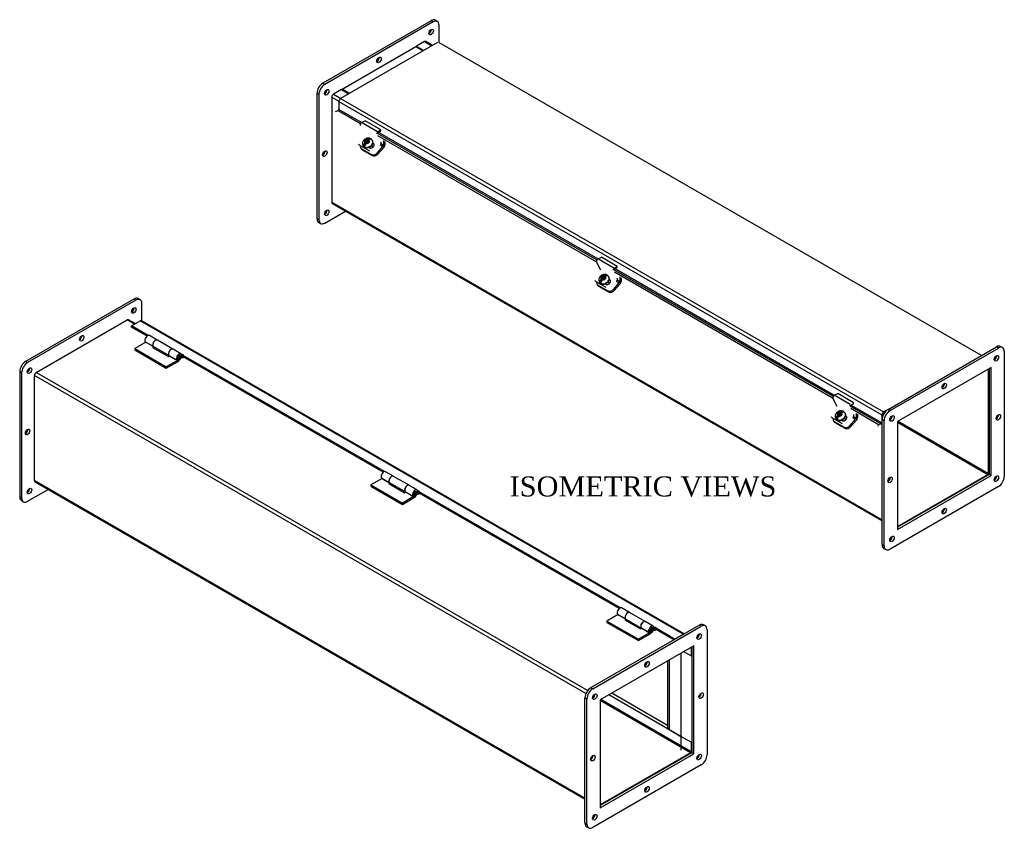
# Model space of a CAD drawing. Header units: inches. Extents: x 4 to 119, y 6 to 79.
# Tile 5 of 5: x 75 to 119, y 43 to 79. Entities that reach past the tile are written whole.
import ezdxf
from ezdxf.enums import TextEntityAlignment as Align

# ---------------------------------------------------------------- set-up
doc = ezdxf.new("R2010")
doc.units = ezdxf.units.IN
doc.header["$MEASUREMENT"] = 0
for name, color, linetype in [('COM40176', 7, 'CONTINUOUS'), ('COM49246', 7, 'CONTINUOUS'), ('COM49247', 7, 'CONTINUOUS'), ('COM50027', 7, 'CONTINUOUS'), ('COM52631', 7, 'CONTINUOUS'), ('COM71025', 7, 'CONTINUOUS'), ('DEFAULT', 7, 'CONTINUOUS'), ('GSK11095', 7, 'CONTINUOUS'), ('HNG11000', 7, 'CONTINUOUS'), ('SCS19419', 7, 'CONTINUOUS')]:
    doc.layers.add(name, color=color, linetype=linetype)
doc.styles.add('SEACAD_TIMES_NEW_ROMAN', font='times.ttf')

msp = doc.modelspace()

# ---------------------------------------------------------------- linework, layer by layer
at = {"layer": 'COM40176', "color": 7, "linetype": 'Continuous'}
for p, q in [((90.114, 74.655), (90.273, 74.731)), ((90.98, 74.322), (90.273, 74.731)), ((90.821, 74.246), (90.114, 74.655)), ((90.817, 74.198), (90.976, 74.274)), ((90.821, 74.246), (90.98, 74.322)), ((90.976, 74.274), (90.98, 74.322)), ((89.976, 73.704), (89.993, 73.672)), ((90.022, 73.658), (90.039, 73.625)), ((90.48, 73.371), (90.039, 73.625)), ((90.432, 73.54), (90.457, 73.525)), ((90.654, 73.694), (90.617, 73.715)), ((90.637, 73.726), (90.622, 73.735)), ((90.654, 73.694), (90.637, 73.726)), ((100.72, 68.531), (100.879, 68.607)), ((101.427, 68.123), (100.72, 68.531)), ((101.587, 68.199), (100.879, 68.607)), ((100.851, 68.033), (100.66, 68.396)), ((101.424, 68.074), (101.583, 68.15)), ((101.427, 68.123), (101.587, 68.199)), ((101.583, 68.15), (101.587, 68.199)), ((101.243, 67.603), (101.228, 67.611)), ((100.583, 67.581), (100.6, 67.548)), ((100.629, 67.534), (100.646, 67.502)), ((101.087, 67.247), (100.646, 67.502)), ((101.039, 67.416), (101.063, 67.402)), ((101.26, 67.57), (101.224, 67.592)), ((101.26, 67.57), (101.243, 67.603)), ((111.327, 62.407), (111.486, 62.483)), ((112.034, 61.999), (111.327, 62.407)), ((112.193, 62.075), (111.486, 62.483)), ((111.458, 61.91), (111.266, 62.273)), ((112.03, 61.951), (112.19, 62.026)), ((112.19, 62.026), (112.193, 62.075)), ((111.189, 61.457), (111.206, 61.425)), ((111.867, 61.447), (111.83, 61.468)), ((111.85, 61.479), (111.835, 61.488)), ((111.867, 61.447), (111.85, 61.479)), ((111.235, 61.41), (111.252, 61.378)), ((111.694, 61.123), (111.252, 61.378)), ((111.645, 61.292), (111.67, 61.278))]:
    msp.add_line(p, q, dxfattribs=at)
for centre, major_axis, ratio, start_param, end_param in [((90.108, 74.582), (-0.043, -0.0745), 0.57735, 3.839724, 5.934119), ((90.815, 74.173), (-0.0145, -0.0251), 0.57735, 3.839724, 5.934119), ((90.16, 73.76), (0.166, 0.088), 0.767256, 3.141593, 3.592107), ((90.547, 73.626), (-0.124, -0.065), 0.767256, 0.450514, 3.592107), ((90.564, 73.594), (-0.124, -0.065), 0.767256, 3.311973, 3.592107), ((90.933, 73.728), (-0.043, -0.0745), 0.57735, 1.22173, 2.792527), ((100.715, 68.458), (-0.043, -0.0745), 0.57735, 3.839724, 5.934119), ((101.422, 68.05), (-0.0145, -0.0251), 0.57735, 3.839724, 5.934119), ((101.54, 67.604), (-0.043, -0.0745), 0.57735, 1.22173, 2.792527), ((100.766, 67.636), (0.166, 0.088), 0.767256, 3.141593, 3.592107), ((101.153, 67.502), (-0.124, -0.065), 0.767256, 0.450514, 3.592107), ((101.17, 67.47), (-0.124, -0.065), 0.767256, 3.311973, 3.592107), ((111.321, 62.334), (-0.043, -0.0745), 0.57735, 3.839724, 5.934119), ((111.373, 61.512), (0.166, 0.088), 0.767256, 3.141593, 3.592107), ((111.76, 61.379), (-0.124, -0.065), 0.767256, 0.450514, 3.592107), ((111.777, 61.346), (-0.124, -0.065), 0.767256, 3.311973, 3.592107), ((112.146, 61.481), (-0.043, -0.0745), 0.57735, 1.22173, 2.792527)]:
    msp.add_ellipse(centre, major_axis=major_axis, ratio=ratio, start_param=start_param, end_param=end_param, dxfattribs=at)
at = {"layer": 'COM49246', "color": 7, "linetype": 'Continuous'}
for p, q in [((92.937, 78.291), (92.571, 78.08)), ((92.937, 78.291), (93.268, 78.1)), ((93.3, 78.118), (92.991, 78.297)), ((92.571, 78.08), (92.903, 77.889)), ((92.571, 78.055), (92.571, 78.08)), ((89.213, 76.141), (88.847, 75.93)), ((89.213, 76.141), (89.544, 75.95)), ((88.771, 75.798), (88.771, 71.075)), ((88.771, 75.798), (89.092, 75.612)), ((88.847, 75.93), (89.179, 75.739)), ((88.771, 71.075), (113.475, 56.812)), ((88.793, 71.026), (113.475, 56.776)), ((75.508, 63.433), (79.598, 65.795)), ((79.919, 65.609), (79.598, 65.795)), ((79.951, 65.628), (79.652, 65.8)), ((75.432, 58.578), (75.432, 63.301)), ((100.18, 49.013), (75.432, 63.301)), ((100.257, 49.145), (75.508, 63.433)), ((118.241, 58.9), (118.241, 63.584)), ((113.896, 61.468), (113.925, 61.451)), ((113.82, 61.336), (113.849, 61.319)), ((114.16, 61.198), (118.216, 58.856)), ((114.185, 61.242), (118.241, 58.9)), ((114.16, 56.515), (118.216, 58.856)), ((100.137, 44.315), (75.432, 58.578)), ((75.454, 58.529), (100.137, 44.278)), ((104.903, 50.704), (104.572, 50.895)), ((104.903, 51.086), (104.903, 50.704)), ((104.903, 50.704), (104.932, 50.721)), ((100.511, 48.821), (100.482, 48.839)), ((100.588, 48.954), (100.558, 48.971)), ((104.877, 46.359), (100.822, 48.701)), ((104.903, 46.404), (100.848, 48.745)), ((104.903, 46.826), (104.442, 47.092)), ((104.903, 46.826), (104.932, 46.842)), ((104.903, 46.826), (104.903, 46.404)), ((104.877, 46.359), (100.822, 44.018))]:
    msp.add_line(p, q, dxfattribs=at)
for centre, major_axis, start_param, end_param in [((92.937, 78.203), (-0.054, -0.0935), 3.141593, 3.926991), ((88.847, 75.842), (0.054, 0.0935), 0.785398, 2.356194), ((88.847, 71.119), (0.054, 0.0935), 2.356194, 3.141593), ((79.598, 65.706), (-0.054, -0.0935), 3.141593, 3.926991), ((75.508, 63.345), (-0.054, -0.0935), 3.926991, 5.497787), ((118.216, 58.886), (-0.018, -0.0312), 0.785398, 2.356194), ((75.508, 58.622), (0.054, 0.0935), 2.356194, 3.141593), ((104.877, 46.389), (0.018, 0.0312), 3.926991, 5.497787)]:
    msp.add_ellipse(centre, major_axis=major_axis, ratio=0.57735, start_param=start_param, end_param=end_param, dxfattribs=at)
at = {"layer": 'COM49247', "color": 7, "linetype": 'Continuous'}
for p, q in [((93.523, 78.247), (89.168, 75.732)), ((117.927, 64.193), (93.577, 78.252)), ((89.091, 75.6), (89.091, 75.241)), ((89.091, 75.6), (113.464, 61.528)), ((89.168, 75.732), (113.54, 61.661)), ((88.937, 75.159), (89.06, 75.194)), ((89.06, 75.194), (90.068, 74.612)), ((90.11, 74.653), (89.091, 75.241)), ((90.804, 74.187), (100.675, 68.488)), ((100.664, 68.388), (90.848, 74.055)), ((100.717, 68.529), (90.861, 74.219)), ((101.411, 68.063), (111.282, 62.364)), ((111.323, 62.405), (101.468, 68.095)), ((111.271, 62.264), (101.455, 67.931)), ((79.786, 65.532), (80.173, 65.756)), ((79.786, 65.474), (79.786, 65.532)), ((80.539, 65.098), (79.786, 65.532)), ((80.486, 65.069), (79.786, 65.474)), ((104.546, 51.685), (80.173, 65.756)), ((104.589, 51.696), (80.227, 65.762)), ((82.063, 64.218), (82.037, 64.233)), ((82.063, 64.159), (82.039, 64.173)), ((82.063, 64.218), (82.063, 64.159)), ((82.105, 64.135), (82.105, 64.193)), ((91.134, 58.98), (82.105, 64.193)), ((91.081, 58.952), (82.105, 64.135)), ((112.017, 61.939), (113.432, 61.123)), ((113.464, 61.169), (112.074, 61.972)), ((113.309, 61.087), (112.061, 61.808)), ((113.464, 61.528), (113.464, 61.169)), ((113.515, 61.558), (113.515, 61.502)), ((113.74, 61.776), (113.54, 61.661)), ((113.584, 61.627), (113.54, 61.602)), ((113.297, 61.023), (113.309, 61.087)), ((113.432, 61.123), (113.309, 61.087)), ((92.658, 58.101), (92.632, 58.116)), ((92.658, 58.042), (92.634, 58.055)), ((92.658, 58.101), (92.658, 58.042)), ((92.7, 58.017), (92.7, 58.076)), ((101.73, 52.863), (92.7, 58.076)), ((101.676, 52.835), (92.7, 58.017)), ((103.253, 51.984), (103.228, 51.998)), ((103.253, 51.925), (103.23, 51.938)), ((103.253, 51.984), (103.253, 51.925)), ((104.158, 51.461), (103.296, 51.959)), ((103.296, 51.9), (103.296, 51.959)), ((104.119, 51.425), (103.296, 51.9)), ((104.158, 51.461), (104.546, 51.685)), ((104.158, 51.447), (104.158, 51.461))]:
    msp.add_line(p, q, dxfattribs=at)
for centre, major_axis, start_param, end_param in [((89.168, 75.644), (0.054, 0.0935), 0.785398, 2.356194), ((89.066, 75.226), (0.018, 0.0312), 3.682645, 5.497787), ((80.173, 65.668), (-0.054, -0.0935), 3.141593, 3.926991), ((82.084, 64.206), (-0.03, 0), 2.356194, 5.497787), ((82.084, 64.147), (-0.03, 0), 3.926991, 5.497787), ((113.54, 61.573), (0.054, 0.0935), 0.785398, 2.356194), ((113.54, 61.573), (0.018, 0.0312), 0.785398, 2.356194), ((113.438, 61.155), (0.018, 0.0312), 3.682645, 5.497787), ((92.679, 58.088), (-0.03, 0), 2.356194, 5.497787), ((92.679, 58.03), (-0.03, 0), 3.926991, 5.497787), ((103.274, 51.971), (-0.03, 0), 2.356194, 5.497787), ((103.274, 51.913), (-0.03, 0), 3.926991, 5.497787), ((104.546, 51.597), (-0.054, -0.0935), 3.365685, 3.926991)]:
    msp.add_ellipse(centre, major_axis=major_axis, ratio=0.57735, start_param=start_param, end_param=end_param, dxfattribs=at)
at = {"layer": 'COM50027', "color": 7, "linetype": 'Continuous'}
for p, q in [((89.234, 76.154), (92.549, 78.068)), ((92.549, 78.068), (92.881, 77.876)), ((89.566, 75.962), (89.234, 76.154)), ((89.234, 76.154), (89.234, 76.128)), ((103.842, 50.474), (103.842, 47.463)), ((103.842, 47.463), (103.908, 47.425))]:
    msp.add_line(p, q, dxfattribs=at)
at = {"layer": 'COM52631', "color": 7, "linetype": 'Continuous'}
for p, q in [((91.09, 73.844), (91.09, 73.625)), ((91.157, 73.805), (91.157, 73.664)), ((90.068, 73.53), (90.096, 73.476)), ((90.114, 73.483), (90.555, 73.229)), ((90.114, 73.483), (90.142, 73.43)), ((90.142, 73.43), (90.583, 73.175)), ((90.808, 73.286), (91.07, 73.579)), ((90.837, 73.232), (91.099, 73.525)), ((90.937, 73.655), (91.07, 73.579)), ((91.09, 73.625), (90.97, 73.694)), ((90.555, 73.229), (90.583, 73.175)), ((90.808, 73.286), (90.837, 73.232)), ((101.696, 67.721), (101.696, 67.502)), ((101.764, 67.682), (101.764, 67.54)), ((100.675, 67.407), (100.703, 67.353)), ((100.72, 67.36), (101.162, 67.105)), ((100.72, 67.36), (100.749, 67.306)), ((100.749, 67.306), (101.19, 67.051)), ((101.415, 67.163), (101.677, 67.455)), ((101.415, 67.163), (101.443, 67.109)), ((101.443, 67.109), (101.705, 67.401)), ((101.544, 67.532), (101.677, 67.455)), ((101.696, 67.502), (101.577, 67.571)), ((101.162, 67.105), (101.19, 67.051)), ((112.303, 61.378), (112.184, 61.447)), ((112.303, 61.597), (112.303, 61.378)), ((112.37, 61.558), (112.37, 61.417)), ((111.281, 61.283), (111.31, 61.229)), ((111.327, 61.236), (111.768, 60.981)), ((111.327, 61.236), (111.355, 61.182)), ((111.355, 61.182), (111.797, 60.927)), ((111.768, 60.981), (111.797, 60.927)), ((112.022, 61.039), (112.283, 61.331)), ((112.022, 61.039), (112.05, 60.985)), ((112.05, 60.985), (112.312, 61.277)), ((112.15, 61.408), (112.283, 61.331))]:
    msp.add_line(p, q, dxfattribs=at)
for centre, major_axis, ratio, start_param, end_param in [((90.234, 73.618), (0.166, 0.088), 0.767256, 2.563482, 3.592107), ((90.263, 73.564), (0.166, 0.088), 0.767256, 3.141593, 3.592107), ((91.056, 73.606), (-0.024, -0.0416), 0.57735, 1.22173, 2.356194), ((91.056, 73.606), (-0.072, -0.124), 0.57735, 1.22173, 2.356194), ((90.675, 73.363), (-0.166, -0.088), 0.767256, 0.450514, 2.021311), ((90.704, 73.309), (-0.166, -0.088), 0.767256, 0.450514, 2.021311), ((100.841, 67.494), (0.166, 0.088), 0.767256, 2.563482, 3.592107), ((100.869, 67.44), (0.166, 0.088), 0.767256, 3.141593, 3.592107), ((101.282, 67.239), (-0.166, -0.088), 0.767256, 0.450514, 2.021311), ((101.663, 67.482), (-0.024, -0.0416), 0.57735, 1.22173, 2.356194), ((101.663, 67.482), (-0.072, -0.124), 0.57735, 1.22173, 2.356194), ((101.31, 67.185), (-0.166, -0.088), 0.767256, 0.450514, 2.021311), ((111.447, 61.37), (0.166, 0.088), 0.767256, 2.563482, 3.592107), ((111.476, 61.316), (0.166, 0.088), 0.767256, 3.141593, 3.592107), ((111.889, 61.116), (-0.166, -0.088), 0.767256, 0.450514, 2.021311), ((111.917, 61.062), (-0.166, -0.088), 0.767256, 0.450514, 2.021311), ((112.269, 61.358), (-0.024, -0.0416), 0.57735, 1.22173, 2.356194), ((112.269, 61.358), (-0.072, -0.124), 0.57735, 1.22173, 2.356194)]:
    msp.add_ellipse(centre, major_axis=major_axis, ratio=ratio, start_param=start_param, end_param=end_param, dxfattribs=at)
at = {"layer": 'COM71025', "color": 7, "linetype": 'Continuous'}
for p, q in [((93.234, 79.229), (88.372, 76.422)), ((93.322, 79.178), (88.461, 76.371)), ((93.322, 79.178), (93.234, 79.229)), ((93.51, 79.196), (93.421, 79.247)), ((93.587, 78.246), (93.587, 79.025)), ((92.991, 78.297), (92.99, 78.297)), ((92.991, 78.297), (92.991, 78.297)), ((88.372, 76.422), (88.461, 76.371)), ((88.107, 75.963), (88.107, 70.349)), ((88.196, 75.912), (88.107, 75.963)), ((88.196, 75.912), (88.196, 70.298)), ((88.793, 75.874), (88.792, 75.873)), ((88.792, 75.873), (88.792, 75.872)), ((88.792, 71.026), (88.792, 71.026)), ((88.792, 71.026), (88.793, 71.026)), ((88.107, 70.349), (88.196, 70.298)), ((88.461, 70.145), (89.389, 70.681)), ((88.185, 70.178), (88.273, 70.127)), ((79.896, 66.731), (75.035, 63.925)), ((79.984, 66.68), (79.896, 66.731)), ((80.172, 66.699), (80.083, 66.75)), ((79.984, 66.68), (75.123, 63.874)), ((80.25, 65.749), (80.25, 66.527)), ((79.653, 65.8), (79.653, 65.8)), ((79.653, 65.8), (79.653, 65.8)), ((113.74, 61.776), (118.601, 64.583)), ((113.828, 61.725), (118.69, 64.532)), ((118.69, 64.532), (118.601, 64.583)), ((118.877, 64.55), (118.789, 64.601)), ((118.955, 64.379), (118.955, 58.765)), ((75.035, 63.925), (75.123, 63.874)), ((118.358, 63.651), (114.16, 61.227)), ((118.358, 58.804), (118.358, 63.651)), ((74.769, 63.465), (74.769, 57.852)), ((74.858, 63.414), (74.769, 63.465)), ((74.858, 63.414), (74.858, 57.801)), ((118.27, 63.6), (118.27, 58.855)), ((113.74, 61.776), (113.828, 61.725)), ((113.475, 55.703), (113.475, 61.317)), ((113.563, 61.266), (113.475, 61.317)), ((113.563, 55.652), (113.563, 61.266)), ((114.16, 61.227), (114.16, 56.38)), ((118.27, 58.855), (114.16, 56.482)), ((114.16, 56.38), (118.358, 58.804)), ((118.358, 58.804), (118.27, 58.855)), ((75.455, 58.529), (75.455, 58.529)), ((75.455, 58.529), (75.455, 58.529)), ((75.123, 57.648), (76.052, 58.184)), ((118.69, 58.306), (113.828, 55.499)), ((74.769, 57.852), (74.858, 57.801)), ((74.847, 57.68), (74.935, 57.629)), ((113.475, 55.703), (113.563, 55.652)), ((113.552, 55.532), (113.641, 55.481)), ((100.402, 49.279), (105.263, 52.086)), ((100.49, 49.228), (105.352, 52.035)), ((105.352, 52.035), (105.263, 52.086)), ((105.539, 52.053), (105.451, 52.104)), ((105.617, 51.881), (105.617, 46.268)), ((105.02, 51.154), (100.822, 48.73)), ((104.932, 51.103), (104.932, 46.357)), ((105.02, 46.306), (105.02, 51.154)), ((100.402, 49.279), (100.49, 49.228)), ((100.137, 43.206), (100.137, 48.82)), ((100.225, 48.769), (100.137, 48.82)), ((100.225, 43.155), (100.225, 48.769)), ((100.822, 48.73), (100.822, 43.883)), ((104.932, 46.357), (100.822, 43.985)), ((100.822, 43.883), (105.02, 46.306)), ((105.02, 46.306), (104.932, 46.357)), ((105.352, 45.809), (100.49, 43.002)), ((100.137, 43.206), (100.225, 43.155)), ((100.215, 43.034), (100.303, 42.983))]:
    msp.add_line(p, q, dxfattribs=at)
for centre, major_axis, start_param, end_param in [((93.234, 78.922), (-0.188, -0.325), 3.141593, 3.926991), ((93.322, 78.871), (-0.188, -0.325), 2.356194, 3.926991), ((93.145, 78.769), (-0.07, -0.122), 0.680393, 2.4612), ((90.803, 77.519), (-0.07, -0.122), 0.680393, 2.4612), ((88.372, 76.116), (-0.188, -0.325), 3.926991, 5.497787), ((88.461, 76.065), (0.188, 0.325), 0.785398, 2.356194), ((88.461, 76.065), (-0.07, -0.122), 0.680393, 2.4612), ((88.372, 73.309), (-0.07, -0.122), 0.680393, 2.4612), ((88.461, 70.655), (-0.07, -0.122), 0.680393, 2.4612), ((88.372, 70.502), (0.188, 0.325), 2.356194, 3.141593), ((88.461, 70.451), (0.187, 0.325), 2.356194, 3.926991), ((79.896, 66.425), (-0.188, -0.325), 3.141593, 3.926991), ((79.984, 66.374), (-0.188, -0.325), 2.356194, 3.926991), ((79.808, 66.272), (-0.07, -0.122), 0.680393, 2.4612), ((77.465, 65.022), (-0.07, -0.122), 0.680393, 2.4612), ((118.601, 64.277), (-0.188, -0.325), 3.141593, 3.926991), ((118.69, 64.226), (-0.187, -0.325), 2.356194, 3.926991), ((118.513, 64.123), (0.07, 0.122), 3.821986, 5.602792), ((75.035, 63.619), (-0.188, -0.325), 3.926991, 5.497787), ((75.123, 63.568), (0.188, 0.325), 0.785398, 2.356194), ((75.123, 63.568), (-0.07, -0.122), 0.680393, 2.4612), ((116.171, 62.873), (0.07, 0.122), 3.821986, 5.602792), ((113.74, 61.47), (-0.188, -0.325), 3.926991, 5.497787), ((113.828, 61.419), (0.188, 0.325), 0.785398, 2.356194), ((113.828, 61.419), (0.07, 0.122), 3.821986, 5.602792), ((118.601, 61.47), (0.07, 0.122), 3.821986, 5.602792), ((75.035, 60.812), (-0.07, -0.122), 0.680393, 2.4612), ((118.513, 58.714), (0.07, 0.122), 3.821986, 5.602792), ((113.74, 58.663), (0.07, 0.122), 3.821986, 5.602792), ((118.69, 58.612), (-0.188, -0.325), 0.785398, 2.356194), ((75.123, 58.158), (-0.07, -0.122), 0.680393, 2.4612), ((75.035, 58.005), (0.187, 0.325), 2.356194, 3.141593), ((75.123, 57.954), (0.188, 0.325), 2.356194, 3.926991), ((116.171, 57.26), (0.07, 0.122), 3.821986, 5.602792), ((113.74, 55.856), (0.187, 0.325), 2.356194, 3.141593), ((113.828, 56.01), (0.07, 0.122), 3.821986, 5.602792), ((113.828, 55.805), (0.187, 0.325), 2.356194, 3.926991), ((105.263, 51.779), (-0.187, -0.325), 3.141593, 3.926991), ((105.352, 51.728), (-0.188, -0.325), 2.356194, 3.926991), ((105.175, 51.626), (0.07, 0.122), 3.821986, 5.602792), ((102.833, 50.376), (0.07, 0.122), 3.821986, 5.602792), ((100.402, 48.973), (-0.188, -0.325), 3.926991, 5.497787), ((100.49, 48.922), (0.188, 0.325), 0.785398, 2.356194), ((100.49, 48.922), (0.07, 0.122), 3.821986, 5.602792), ((105.263, 48.973), (0.07, 0.122), 3.821986, 5.602792), ((100.402, 46.166), (0.07, 0.122), 3.821986, 5.602792), ((105.175, 46.217), (0.07, 0.122), 3.821986, 5.602792), ((105.352, 46.115), (-0.188, -0.325), 0.785398, 2.356194), ((102.833, 44.763), (0.07, 0.122), 3.821986, 5.602792), ((100.49, 43.512), (0.07, 0.122), 3.821986, 5.602792), ((100.402, 43.359), (0.188, 0.325), 2.356194, 3.141593), ((100.49, 43.308), (0.187, 0.325), 2.356194, 3.926991)]:
    msp.add_ellipse(centre, major_axis=major_axis, ratio=0.57735, start_param=start_param, end_param=end_param, dxfattribs=at)
for centre, major_axis in [((93.234, 78.718), (0.07, 0.122)), ((90.892, 77.468), (0.07, 0.122)), ((88.549, 76.014), (0.07, 0.122)), ((88.461, 73.258), (0.07, 0.122)), ((88.549, 70.604), (0.07, 0.122)), ((79.896, 66.221), (0.07, 0.122)), ((77.554, 64.971), (0.07, 0.122)), ((118.601, 64.072), (-0.07, -0.122)), ((75.211, 63.517), (0.07, 0.122)), ((116.259, 62.822), (-0.07, -0.122)), ((113.917, 61.368), (-0.07, -0.122)), ((118.69, 61.419), (-0.07, -0.122)), ((75.123, 60.761), (0.07, 0.122)), ((118.601, 58.663), (-0.07, -0.122)), ((113.828, 58.612), (-0.07, -0.122)), ((75.211, 58.107), (0.07, 0.122)), ((116.259, 57.209), (-0.07, -0.122)), ((113.917, 55.959), (-0.07, -0.122)), ((105.263, 51.575), (-0.07, -0.122)), ((102.921, 50.325), (-0.07, -0.122)), ((105.352, 48.922), (-0.07, -0.122)), ((100.579, 48.871), (-0.07, -0.122)), ((100.49, 46.115), (-0.07, -0.122)), ((105.263, 46.166), (-0.07, -0.122)), ((102.921, 44.712), (-0.07, -0.122)), ((100.579, 43.461), (-0.07, -0.122))]:
    msp.add_ellipse(centre, major_axis=major_axis, ratio=0.57735, dxfattribs=at)
at = {"layer": 'GSK11095', "color": 7, "linetype": 'Continuous'}
for p, q in [((113.515, 61.587), (113.584, 61.627)), ((113.515, 61.502), (113.515, 61.587)), ((104.439, 50.818), (104.439, 47.09)), ((103.908, 50.512), (103.908, 47.396)), ((104.439, 47.089), (101.209, 48.953)), ((103.842, 47.586), (101.341, 49.03)), ((103.908, 47.396), (104.439, 47.09)), ((103.908, 47.396), (103.908, 47.396)), ((104.465, 47.104), (104.439, 47.089)), ((104.439, 47.09), (104.464, 47.104)), ((104.439, 47.09), (104.439, 47.09)), ((104.439, 47.089), (104.439, 46.476)), ((104.439, 47.089), (104.439, 47.089))]:
    msp.add_line(p, q, dxfattribs=at)
at = {"layer": 'HNG11000', "color": 7, "linetype": 'Continuous'}
for p, q in [((80.946, 64.888), (80.592, 65.093)), ((80.435, 64.795), (79.933, 64.505)), ((80.407, 64.815), (80.76, 64.611)), ((80.435, 64.795), (80.771, 64.601)), ((80.787, 64.59), (80.736, 64.56)), ((80.736, 64.56), (81.443, 64.152)), ((80.76, 64.611), (80.761, 64.612)), ((80.78, 64.594), (81.48, 64.19)), ((81.649, 64.482), (80.949, 64.886)), ((79.933, 64.505), (79.933, 64.444)), ((79.933, 64.505), (81.347, 63.689)), ((79.933, 64.444), (81.347, 63.627)), ((81.443, 64.152), (81.496, 64.182)), ((81.467, 64.202), (81.821, 63.998)), ((81.496, 64.182), (81.849, 63.978)), ((82.006, 64.276), (81.653, 64.48)), ((82.055, 64.069), (82.013, 64.093)), ((82.055, 64.13), (82.033, 64.143)), ((82.105, 64.159), (82.055, 64.13)), ((82.055, 64.13), (82.055, 64.069)), ((82.137, 64.116), (82.055, 64.069)), ((81.849, 63.978), (81.347, 63.689)), ((81.347, 63.627), (81.849, 63.917)), ((81.347, 63.689), (81.347, 63.627)), ((81.821, 63.998), (81.866, 64.057)), ((91.541, 58.771), (91.187, 58.975)), ((92.244, 58.365), (91.544, 58.769)), ((91.03, 58.678), (90.529, 58.388)), ((90.529, 58.388), (90.529, 58.327)), ((90.529, 58.388), (91.943, 57.571)), ((90.529, 58.327), (91.943, 57.51)), ((91.002, 58.698), (91.355, 58.493)), ((91.03, 58.678), (91.367, 58.483)), ((91.383, 58.473), (91.331, 58.443)), ((91.331, 58.443), (92.038, 58.035)), ((91.355, 58.493), (91.356, 58.495)), ((91.376, 58.477), (92.076, 58.073)), ((92.601, 58.159), (92.248, 58.363)), ((92.038, 58.035), (92.091, 58.065)), ((92.063, 58.085), (92.416, 57.881)), ((92.091, 58.065), (92.444, 57.861)), ((92.416, 57.881), (92.461, 57.94)), ((92.65, 57.952), (92.608, 57.976)), ((92.65, 58.013), (92.628, 58.026)), ((92.7, 58.042), (92.65, 58.013)), ((92.65, 58.013), (92.65, 57.952)), ((92.732, 57.999), (92.65, 57.952)), ((92.444, 57.861), (91.943, 57.571)), ((91.943, 57.51), (92.444, 57.8)), ((91.943, 57.571), (91.943, 57.51)), ((102.136, 52.654), (101.783, 52.858)), ((102.84, 52.248), (102.14, 52.652)), ((101.625, 52.56), (101.124, 52.271)), ((101.124, 52.271), (101.124, 52.21)), ((101.124, 52.271), (102.538, 51.454)), ((101.124, 52.21), (102.538, 51.393)), ((101.597, 52.58), (101.951, 52.376)), ((101.625, 52.56), (101.962, 52.366)), ((101.978, 52.356), (101.926, 52.326)), ((101.926, 52.326), (102.634, 51.918)), ((101.951, 52.376), (101.952, 52.378)), ((101.971, 52.36), (102.671, 51.956)), ((103.197, 52.042), (102.843, 52.246)), ((103.04, 51.744), (102.538, 51.454)), ((102.634, 51.918), (102.686, 51.948)), ((102.658, 51.968), (103.011, 51.764)), ((102.686, 51.948), (103.04, 51.744)), ((103.011, 51.764), (103.056, 51.822)), ((103.245, 51.835), (103.203, 51.859)), ((103.245, 51.896), (103.223, 51.909)), ((103.296, 51.925), (103.245, 51.896)), ((103.245, 51.896), (103.245, 51.835)), ((103.327, 51.882), (103.245, 51.835)), ((102.538, 51.393), (103.04, 51.683)), ((102.538, 51.454), (102.538, 51.393))]:
    msp.add_line(p, q, dxfattribs=at)
for centre in [(81.915, 64.159), (92.511, 58.042), (103.106, 51.925)]:
    msp.add_arc(centre, 0.0673, 357.4731, 59.4972, dxfattribs=at)
for centre, major_axis, start_param, end_param in [((80.508, 64.946), (-0.084, -0.146), 3.141593, 6.059014), ((80.861, 64.742), (-0.084, -0.146), 3.120679, 6.059014), ((80.865, 64.74), (0.084, 0.146), 0, 3.141593), ((80.788, 64.79), (-0.16, -0.276), 0.785398, 0.995157), ((81.568, 64.334), (-0.084, -0.146), 3.141593, 6.059014), ((81.565, 64.336), (0.084, 0.146), -0.020953, 3.327333), ((81.922, 64.13), (-0.084, -0.146), 1.550479, 6.059014), ((81.922, 64.13), (-0.0469, -0.0812), 1.551176, 6.059014), ((81.849, 64.178), (-0.122, -0.212), 0.785398, 1.54262), ((81.849, 64.178), (-0.16, -0.276), 0.785398, 1.544273), ((91.103, 58.829), (-0.084, -0.146), 3.141593, 6.059014), ((91.456, 58.625), (-0.084, -0.146), 3.120639, 6.059014), ((91.46, 58.623), (0.084, 0.146), 0, 3.141593), ((91.384, 58.673), (-0.16, -0.276), 0.785398, 0.995157), ((92.164, 58.217), (-0.084, -0.146), 3.141593, 6.059014), ((92.16, 58.219), (0.084, 0.146), -0.020955, 3.327333), ((92.517, 58.013), (-0.084, -0.146), 1.550479, 6.059014), ((92.517, 58.013), (-0.0469, -0.0812), 1.551176, 6.059014), ((92.444, 58.061), (-0.122, -0.212), 0.785398, 1.54262), ((92.444, 58.061), (-0.16, -0.276), 0.785398, 1.544273), ((101.698, 52.712), (-0.084, -0.146), 3.141593, 6.059014), ((102.052, 52.508), (-0.084, -0.146), 3.12064, 6.059014), ((102.055, 52.506), (0.084, 0.146), 0, 3.141593), ((101.979, 52.556), (-0.16, -0.276), 0.785398, 0.995157), ((102.759, 52.1), (-0.084, -0.146), 3.141593, 6.059014), ((102.755, 52.102), (0.084, 0.146), -0.020953, 3.327333), ((103.112, 51.896), (-0.084, -0.146), 1.550479, 6.059014), ((103.112, 51.896), (-0.0469, -0.0812), 1.551176, 6.059014), ((103.04, 51.943), (-0.122, -0.212), 0.785398, 1.54262), ((103.04, 51.943), (-0.16, -0.276), 0.785398, 1.544273)]:
    msp.add_ellipse(centre, major_axis=major_axis, ratio=0.57735, start_param=start_param, end_param=end_param, dxfattribs=at)
for centre in [(81.939, 64.12), (92.535, 58.003), (103.13, 51.885)]:
    msp.add_ellipse(centre, major_axis=(-0.02, -0.0346), ratio=0.57735, dxfattribs=at)
for points in [[(81.86, 64.063), (81.865, 64.06), (81.876, 64.054), (81.897, 64.053), (81.92, 64.058), (81.943, 64.072), (81.964, 64.095), (81.979, 64.125), (81.981, 64.145), (81.982, 64.156)], [(92.455, 57.946), (92.46, 57.943), (92.471, 57.937), (92.493, 57.936), (92.515, 57.941), (92.538, 57.955), (92.559, 57.977), (92.574, 58.008), (92.577, 58.028), (92.578, 58.039)], [(103.05, 51.829), (103.055, 51.826), (103.066, 51.82), (103.088, 51.818), (103.111, 51.824), (103.133, 51.838), (103.154, 51.86), (103.17, 51.891), (103.172, 51.911), (103.173, 51.922)]]:
    msp.add_open_spline(points, degree=3, knots=[0, 0, 0, 0, 0.088627, 0.216455, 0.341619, 0.481128, 0.647404, 0.830618, 1, 1, 1, 1], dxfattribs=at)
at = {"layer": 'SCS19419', "color": 7, "linetype": 'Continuous'}
for p, q in [((90.241, 73.834), (90.247, 73.83)), ((90.247, 73.83), (90.287, 73.807)), ((90.308, 73.841), (90.281, 73.811)), ((90.292, 73.88), (90.286, 73.884)), ((90.308, 73.841), (90.286, 73.884)), ((90.287, 73.807), (90.306, 73.77)), ((90.288, 73.779), (90.287, 73.807)), ((90.332, 73.857), (90.292, 73.88)), ((90.338, 73.815), (90.306, 73.779)), ((90.355, 73.814), (90.308, 73.841)), ((90.332, 73.857), (90.365, 73.865)), ((90.351, 73.82), (90.332, 73.857)), ((90.374, 73.794), (90.338, 73.815)), ((90.352, 73.789), (90.338, 73.815)), ((90.385, 73.828), (90.351, 73.82)), ((90.401, 73.904), (90.365, 73.865)), ((90.365, 73.865), (90.385, 73.828)), ((90.406, 73.83), (90.374, 73.794)), ((90.387, 73.769), (90.374, 73.794)), ((90.385, 73.828), (90.49, 73.945)), ((90.387, 73.769), (90.419, 73.804)), ((90.504, 73.94), (90.395, 73.818)), ((90.415, 73.824), (90.406, 73.83)), ((90.416, 73.81), (90.406, 73.83)), ((90.409, 73.774), (90.425, 73.792)), ((90.415, 73.836), (90.45, 73.875)), ((90.415, 73.836), (90.416, 73.808)), ((90.454, 73.787), (90.416, 73.808)), ((90.416, 73.808), (90.436, 73.771)), ((90.608, 73.835), (90.599, 73.852)), ((90.174, 73.628), (90.183, 73.611)), ((90.203, 73.625), (90.308, 73.742)), ((90.318, 73.732), (90.209, 73.611)), ((90.244, 73.591), (90.253, 73.6)), ((90.288, 73.779), (90.253, 73.74)), ((90.308, 73.742), (90.288, 73.779)), ((90.303, 73.712), (90.338, 73.751)), ((90.306, 73.779), (90.342, 73.759)), ((90.306, 73.77), (90.308, 73.742)), ((90.342, 73.759), (90.31, 73.723)), ((90.31, 73.723), (90.312, 73.721)), ((90.33, 73.765), (90.352, 73.789)), ((90.372, 73.758), (90.338, 73.751)), ((90.345, 73.752), (90.342, 73.759)), ((90.352, 73.789), (90.387, 73.769)), ((90.372, 73.758), (90.409, 73.736)), ((90.444, 73.753), (90.409, 73.774)), ((90.423, 73.748), (90.409, 73.774)), ((90.409, 73.736), (90.418, 73.731)), ((90.463, 73.781), (90.454, 73.787)), ((90.626, 73.549), (90.578, 73.641)), ((100.809, 67.501), (100.914, 67.619)), ((100.924, 67.609), (100.816, 67.487)), ((100.847, 67.71), (100.854, 67.706)), ((100.854, 67.706), (100.893, 67.683)), ((100.895, 67.655), (100.86, 67.616)), ((100.915, 67.718), (100.887, 67.687)), ((100.898, 67.756), (100.892, 67.76)), ((100.915, 67.718), (100.892, 67.76)), ((100.893, 67.683), (100.913, 67.647)), ((100.895, 67.655), (100.893, 67.683)), ((100.914, 67.619), (100.895, 67.655)), ((100.938, 67.734), (100.898, 67.756)), ((100.91, 67.588), (100.944, 67.627)), ((100.945, 67.691), (100.913, 67.655)), ((100.913, 67.655), (100.948, 67.635)), ((100.913, 67.647), (100.914, 67.619)), ((100.962, 67.69), (100.915, 67.718)), ((100.948, 67.635), (100.916, 67.599)), ((100.937, 67.641), (100.958, 67.665)), ((100.938, 67.734), (100.972, 67.741)), ((100.958, 67.697), (100.938, 67.734)), ((100.978, 67.635), (100.944, 67.627)), ((100.98, 67.671), (100.945, 67.691)), ((100.958, 67.665), (100.945, 67.691)), ((100.952, 67.628), (100.948, 67.635)), ((100.991, 67.704), (100.958, 67.697)), ((100.958, 67.665), (100.994, 67.645)), ((101.007, 67.781), (100.972, 67.741)), ((100.972, 67.741), (100.991, 67.704)), ((100.978, 67.635), (101.016, 67.613)), ((101.012, 67.706), (100.98, 67.671)), ((100.994, 67.645), (100.98, 67.671)), ((100.991, 67.704), (101.097, 67.822)), ((100.994, 67.645), (101.025, 67.68)), ((101.11, 67.816), (101.001, 67.695)), ((101.022, 67.701), (101.012, 67.706)), ((101.023, 67.686), (101.012, 67.706)), ((101.016, 67.65), (101.032, 67.668)), ((101.051, 67.63), (101.016, 67.65)), ((101.029, 67.625), (101.016, 67.65)), ((101.016, 67.613), (101.024, 67.608)), ((101.021, 67.713), (101.056, 67.751)), ((101.021, 67.713), (101.023, 67.685)), ((101.061, 67.663), (101.023, 67.685)), ((101.023, 67.685), (101.042, 67.648)), ((101.069, 67.658), (101.061, 67.663)), ((101.214, 67.711), (101.205, 67.728)), ((100.781, 67.505), (100.79, 67.488)), ((100.851, 67.467), (100.859, 67.476)), ((100.916, 67.599), (100.918, 67.598)), ((101.232, 67.426), (101.185, 67.517)), ((111.416, 61.377), (111.521, 61.495)), ((111.531, 61.485), (111.422, 61.363)), ((111.454, 61.586), (111.46, 61.583)), ((111.46, 61.583), (111.5, 61.56)), ((111.502, 61.532), (111.466, 61.492)), ((111.521, 61.594), (111.494, 61.563)), ((111.505, 61.633), (111.499, 61.636)), ((111.521, 61.594), (111.499, 61.636)), ((111.5, 61.56), (111.519, 61.523)), ((111.502, 61.532), (111.5, 61.56)), ((111.521, 61.495), (111.502, 61.532)), ((111.545, 61.61), (111.505, 61.633)), ((111.516, 61.464), (111.551, 61.503)), ((111.519, 61.523), (111.521, 61.495)), ((111.552, 61.567), (111.52, 61.531)), ((111.52, 61.531), (111.555, 61.511)), ((111.568, 61.567), (111.521, 61.594)), ((111.555, 61.511), (111.523, 61.475)), ((111.523, 61.475), (111.525, 61.474)), ((111.543, 61.518), (111.565, 61.542)), ((111.545, 61.61), (111.578, 61.617)), ((111.564, 61.573), (111.545, 61.61)), ((111.585, 61.511), (111.551, 61.503)), ((111.587, 61.547), (111.552, 61.567)), ((111.565, 61.542), (111.552, 61.567)), ((111.558, 61.505), (111.555, 61.511)), ((111.598, 61.581), (111.564, 61.573)), ((111.565, 61.542), (111.6, 61.521)), ((111.614, 61.657), (111.578, 61.617)), ((111.578, 61.617), (111.598, 61.581)), ((111.585, 61.511), (111.623, 61.489)), ((111.619, 61.583), (111.587, 61.547)), ((111.6, 61.521), (111.587, 61.547)), ((111.598, 61.581), (111.703, 61.698)), ((111.6, 61.521), (111.632, 61.557)), ((111.717, 61.692), (111.608, 61.571)), ((111.629, 61.577), (111.619, 61.583)), ((111.63, 61.562), (111.619, 61.583)), ((111.622, 61.526), (111.638, 61.544)), ((111.658, 61.506), (111.622, 61.526)), ((111.636, 61.501), (111.622, 61.526)), ((111.623, 61.489), (111.631, 61.484)), ((111.628, 61.589), (111.663, 61.628)), ((111.628, 61.589), (111.63, 61.561)), ((111.667, 61.539), (111.63, 61.561)), ((111.63, 61.561), (111.649, 61.524)), ((111.676, 61.534), (111.667, 61.539)), ((111.821, 61.588), (111.812, 61.605)), ((111.387, 61.381), (111.396, 61.364)), ((111.458, 61.343), (111.466, 61.352)), ((111.839, 61.302), (111.791, 61.393))]:
    msp.add_line(p, q, dxfattribs=at)
for centre, radius, start, end in [((93.066, 71.347), 3.764, 137.621, 138.6442), ((90.434, 73.786), 0.169, 65.6048, 70.669), ((90.466, 73.791), 0.145, 24.8541, 56.7088), ((90.394, 73.609), 0.192, 137.2228, 175.3731), ((90.221, 73.625), 0.0184, 179.6714, 228.8133), ((90.448, 73.579), 0.196, 137.5162, 174.9628), ((92.403, 71.998), 2.635, 137.402, 138.8633), ((101, 67.486), 0.192, 137.2228, 175.3731), ((103.673, 65.223), 3.764, 137.621, 138.6442), ((103.009, 65.874), 2.635, 137.402, 138.8633), ((101.041, 67.663), 0.169, 65.6048, 70.669), ((101.073, 67.667), 0.145, 24.8541, 56.7088), ((100.828, 67.501), 0.0184, 179.6714, 228.8133), ((101.054, 67.456), 0.196, 137.5162, 174.9628), ((111.607, 61.362), 0.192, 137.2228, 175.3731), ((114.279, 59.099), 3.764, 137.621, 138.6442), ((111.661, 61.332), 0.196, 137.5162, 174.9628), ((113.616, 59.75), 2.635, 137.402, 138.8633), ((111.647, 61.539), 0.169, 65.6048, 70.669), ((111.679, 61.543), 0.145, 24.8541, 56.7088), ((111.434, 61.377), 0.0184, 179.6714, 228.8133)]:
    msp.add_arc(centre, radius, start, end, dxfattribs=at)
for centre, major_axis, ratio, start_param, end_param in [((90.386, 73.74), (-0.212, -0.112), 0.767256, 0.000299, 3.142183), ((90.395, 73.723), (0.212, 0.112), 0.767256, 3.141593, 6.283185), ((90.351, 73.808), (0.106, 0.056), 0.767256, 2.317279, 3.308665), ((90.351, 73.808), (0.106, 0.056), 0.767256, 0.733956, 1.725342), ((90.376, 73.806), (-0.0261, 0.0234), 0.279258, 0.645091, 0.934843), ((90.392, 73.824), (-0.00745, 0.00667), 0.279258, 0.645091, 2.215887), ((90.351, 73.808), (-0.106, -0.056), 0.767256, 2.317279, 3.283563), ((90.373, 73.766), (0.205, 0.108), 0.767256, 0.335922, 0.552573), ((90.373, 73.766), (-0.205, -0.108), 0.767256, 0.348456, 0.565106), ((90.351, 73.808), (-0.106, -0.056), 0.767256, 0.759058, 1.725342), ((90.331, 73.756), (-0.0261, 0.0234), 0.279258, 0.645091, 0.934843), ((90.315, 73.738), (0.00745, -0.00667), 0.279258, 3.786684, 5.35748), ((90.411, 73.786), (0.0261, -0.0234), 0.279258, 0.355339, 0.645091), ((100.993, 67.617), (-0.212, -0.112), 0.767256, 0.000299, 3.142183), ((101.002, 67.599), (0.212, 0.112), 0.767256, 3.141593, 6.283185), ((100.957, 67.685), (0.106, 0.056), 0.767256, 2.317279, 3.308665), ((100.957, 67.685), (0.106, 0.056), 0.767256, 0.733956, 1.725342), ((100.957, 67.685), (-0.106, -0.056), 0.767256, 0.759058, 1.725342), ((100.938, 67.632), (-0.0261, 0.0234), 0.279258, 0.645091, 0.934843), ((100.921, 67.614), (0.00745, -0.00667), 0.279258, 3.786684, 5.35748), ((100.982, 67.682), (-0.0261, 0.0234), 0.279258, 0.645091, 0.934843), ((100.998, 67.7), (-0.00745, 0.00667), 0.279258, 0.645091, 2.215887), ((101.018, 67.662), (0.0261, -0.0234), 0.279258, 0.355339, 0.645091), ((100.957, 67.685), (-0.106, -0.056), 0.767256, 2.317279, 3.283563), ((100.98, 67.642), (0.205, 0.108), 0.767256, 0.335922, 0.552573), ((100.98, 67.642), (-0.205, -0.108), 0.767256, 0.348456, 0.565106), ((111.6, 61.493), (-0.212, -0.112), 0.767256, 0.000299, 3.142183), ((111.609, 61.476), (0.212, 0.112), 0.767256, 3.141593, 6.283185), ((111.564, 61.561), (0.106, 0.056), 0.767256, 2.317279, 3.308665), ((111.564, 61.561), (0.106, 0.056), 0.767256, 0.733956, 1.725342), ((111.564, 61.561), (-0.106, -0.056), 0.767256, 0.759058, 1.725342), ((111.544, 61.509), (-0.0261, 0.0234), 0.279258, 0.645091, 0.934843), ((111.528, 61.491), (0.00745, -0.00667), 0.279258, 3.786684, 5.35748), ((111.589, 61.559), (-0.0261, 0.0234), 0.279258, 0.645091, 0.934843), ((111.605, 61.577), (-0.00745, 0.00667), 0.279258, 0.645091, 2.215887), ((111.624, 61.538), (0.0261, -0.0234), 0.279258, 0.355339, 0.645091), ((111.564, 61.561), (-0.106, -0.056), 0.767256, 2.317279, 3.283563), ((111.586, 61.518), (0.205, 0.108), 0.767256, 0.335922, 0.552573), ((111.586, 61.518), (-0.205, -0.108), 0.767256, 0.348456, 0.565106)]:
    msp.add_ellipse(centre, major_axis=major_axis, ratio=ratio, start_param=start_param, end_param=end_param, dxfattribs=at)
for points, knots in [([(90.48, 73.948), (90.477, 73.949), (90.457, 73.958), (90.412, 73.961), (90.352, 73.955), (90.291, 73.932), (90.235, 73.895), (90.191, 73.847), (90.163, 73.793), (90.15, 73.736), (90.153, 73.679), (90.166, 73.647), (90.175, 73.629)], [0, 0, 0, 0, 0.01699, 0.122868, 0.23263, 0.346248, 0.463047, 0.582788, 0.690821, 0.79583, 0.898422, 1, 1, 1, 1]), ([(90.395, 73.818), (90.394, 73.819), (90.392, 73.819), (90.389, 73.82), (90.387, 73.82), (90.382, 73.819), (90.379, 73.819), (90.369, 73.817), (90.362, 73.816), (90.355, 73.814)], [0, 0, 0, 0, 0.125, 0.125, 0.25, 0.25, 0.5, 0.5, 1, 1, 1, 1]), ([(90.49, 73.945), (90.487, 73.946), (90.483, 73.947), (90.477, 73.948), (90.473, 73.947), (90.462, 73.946), (90.454, 73.944), (90.439, 73.937), (90.431, 73.932), (90.415, 73.92), (90.408, 73.912), (90.401, 73.904)], [0, 0, 0, 0, 0.125, 0.125, 0.25, 0.25, 0.5, 0.5, 0.75, 0.75, 1, 1, 1, 1]), ([(90.45, 73.875), (90.457, 73.883), (90.464, 73.89), (90.48, 73.902), (90.488, 73.907), (90.5, 73.913), (90.503, 73.914), (90.511, 73.917), (90.515, 73.918), (90.526, 73.919), (90.533, 73.918), (90.539, 73.917)], [0, 0, 0, 0, 0.25, 0.25, 0.5, 0.5, 0.625, 0.625, 0.75, 0.75, 1, 1, 1, 1]), ([(90.539, 73.919), (90.541, 73.918), (90.542, 73.917), (90.542, 73.916), (90.541, 73.916), (90.539, 73.917)], [0, 0, 0, 0, 0.5, 0.5, 1, 1, 1, 1]), ([(90.252, 73.597), (90.252, 73.594), (90.252, 73.592), (90.249, 73.59), (90.247, 73.59), (90.244, 73.591)], [0, 0, 0, 0, 0.5, 0.5, 1, 1, 1, 1]), ([(90.31, 73.764), (90.311, 73.758), (90.311, 73.753), (90.312, 73.745), (90.313, 73.742), (90.314, 73.738), (90.314, 73.737), (90.316, 73.734), (90.317, 73.733), (90.318, 73.732)], [0, 0, 0, 0, 0.5, 0.5, 0.75, 0.75, 0.875, 0.875, 1, 1, 1, 1]), ([(101.086, 67.824), (101.083, 67.825), (101.064, 67.834), (101.019, 67.837), (100.958, 67.831), (100.897, 67.809), (100.842, 67.772), (100.798, 67.724), (100.769, 67.669), (100.757, 67.613), (100.759, 67.555), (100.773, 67.523), (100.781, 67.505)], [0, 0, 0, 0, 0.01699, 0.122868, 0.23263, 0.346248, 0.463047, 0.582788, 0.690821, 0.79583, 0.898422, 1, 1, 1, 1]), ([(100.917, 67.64), (100.917, 67.635), (100.918, 67.629), (100.919, 67.621), (100.919, 67.618), (100.921, 67.614), (100.921, 67.613), (100.922, 67.611), (100.923, 67.609), (100.924, 67.609)], [0, 0, 0, 0, 0.5, 0.5, 0.75, 0.75, 0.875, 0.875, 1, 1, 1, 1]), ([(101.001, 67.695), (101, 67.695), (100.999, 67.696), (100.995, 67.696), (100.994, 67.696), (100.989, 67.695), (100.985, 67.695), (100.975, 67.693), (100.968, 67.692), (100.962, 67.69)], [0, 0, 0, 0, 0.125, 0.125, 0.25, 0.25, 0.5, 0.5, 1, 1, 1, 1]), ([(101.097, 67.822), (101.093, 67.823), (101.09, 67.823), (101.083, 67.824), (101.08, 67.824), (101.069, 67.822), (101.061, 67.82), (101.045, 67.813), (101.037, 67.808), (101.022, 67.796), (101.014, 67.789), (101.007, 67.781)], [0, 0, 0, 0, 0.125, 0.125, 0.25, 0.25, 0.5, 0.5, 0.75, 0.75, 1, 1, 1, 1]), ([(101.056, 67.751), (101.063, 67.76), (101.071, 67.767), (101.086, 67.779), (101.094, 67.784), (101.106, 67.789), (101.11, 67.791), (101.118, 67.793), (101.122, 67.794), (101.133, 67.795), (101.139, 67.795), (101.146, 67.793)], [0, 0, 0, 0, 0.25, 0.25, 0.5, 0.5, 0.625, 0.625, 0.75, 0.75, 1, 1, 1, 1]), ([(101.146, 67.796), (101.147, 67.794), (101.148, 67.793), (101.148, 67.792), (101.147, 67.792), (101.146, 67.793)], [0, 0, 0, 0, 0.5, 0.5, 1, 1, 1, 1]), ([(100.859, 67.473), (100.859, 67.471), (100.858, 67.469), (100.855, 67.466), (100.853, 67.466), (100.851, 67.467)], [0, 0, 0, 0, 0.5, 0.5, 1, 1, 1, 1]), ([(111.693, 61.7), (111.69, 61.702), (111.67, 61.71), (111.625, 61.713), (111.565, 61.707), (111.504, 61.685), (111.448, 61.648), (111.405, 61.6), (111.376, 61.545), (111.363, 61.489), (111.366, 61.431), (111.38, 61.4), (111.388, 61.381)], [0, 0, 0, 0, 0.01699, 0.122868, 0.23263, 0.346248, 0.463047, 0.582788, 0.690821, 0.79583, 0.898422, 1, 1, 1, 1]), ([(111.523, 61.517), (111.524, 61.511), (111.524, 61.505), (111.526, 61.497), (111.526, 61.494), (111.527, 61.49), (111.528, 61.489), (111.529, 61.487), (111.53, 61.486), (111.531, 61.485)], [0, 0, 0, 0, 0.5, 0.5, 0.75, 0.75, 0.875, 0.875, 1, 1, 1, 1]), ([(111.608, 61.571), (111.607, 61.572), (111.605, 61.572), (111.602, 61.572), (111.6, 61.572), (111.595, 61.572), (111.592, 61.571), (111.582, 61.569), (111.575, 61.568), (111.568, 61.567)], [0, 0, 0, 0, 0.125, 0.125, 0.25, 0.25, 0.5, 0.5, 1, 1, 1, 1]), ([(111.703, 61.698), (111.7, 61.699), (111.697, 61.7), (111.69, 61.7), (111.686, 61.7), (111.675, 61.699), (111.668, 61.696), (111.652, 61.689), (111.644, 61.684), (111.629, 61.672), (111.621, 61.665), (111.614, 61.657)], [0, 0, 0, 0, 0.125, 0.125, 0.25, 0.25, 0.5, 0.5, 0.75, 0.75, 1, 1, 1, 1]), ([(111.663, 61.628), (111.67, 61.636), (111.678, 61.643), (111.693, 61.655), (111.701, 61.66), (111.713, 61.665), (111.717, 61.667), (111.724, 61.669), (111.728, 61.67), (111.739, 61.672), (111.746, 61.671), (111.752, 61.669)], [0, 0, 0, 0, 0.25, 0.25, 0.5, 0.5, 0.625, 0.625, 0.75, 0.75, 1, 1, 1, 1]), ([(111.752, 61.672), (111.754, 61.67), (111.755, 61.669), (111.755, 61.669), (111.754, 61.669), (111.752, 61.669)], [0, 0, 0, 0, 0.5, 0.5, 1, 1, 1, 1]), ([(111.466, 61.349), (111.466, 61.347), (111.465, 61.345), (111.462, 61.343), (111.46, 61.342), (111.458, 61.343)], [0, 0, 0, 0, 0.5, 0.5, 1, 1, 1, 1])]:
    msp.add_open_spline(points, degree=3, knots=knots, dxfattribs=at)

# ---------------------------------------------------------------- texts
at = {"layer": 'DEFAULT', "color": 136, "linetype": 'Continuous', "style": 'SEACAD_TIMES_NEW_ROMAN'}
msp.add_text('ISOMETRIC VIEWS', height=0.9, dxfattribs=at).set_placement((96.756, 58.766), align=Align.TOP_LEFT)

doc.saveas('drawing.dxf')
